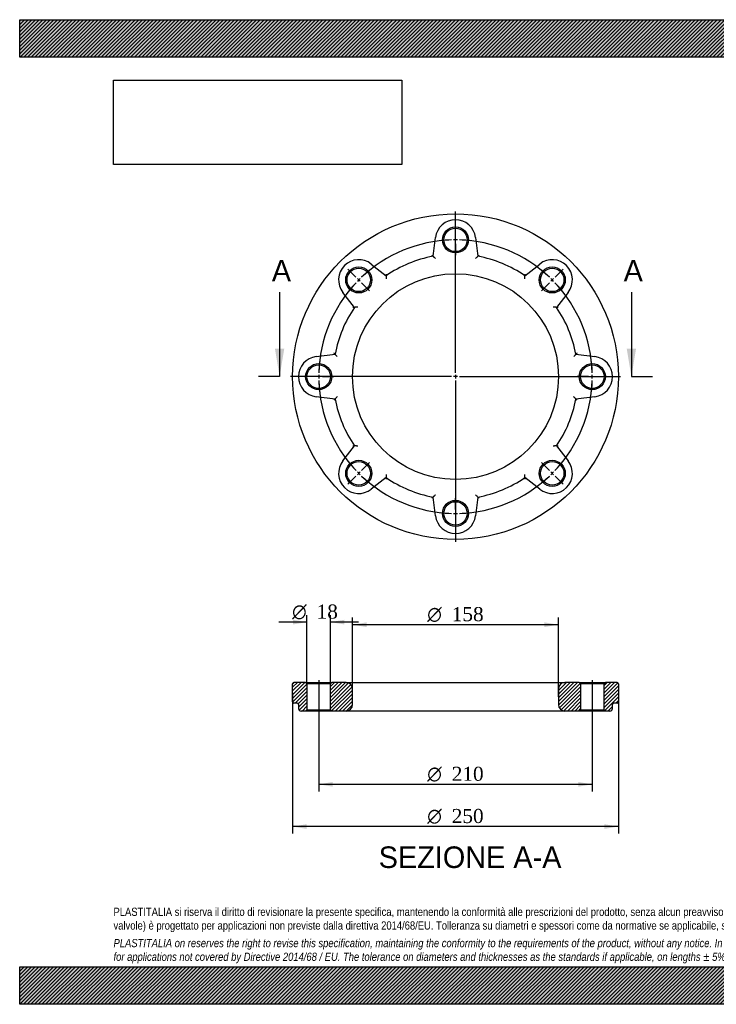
# Model space of a CAD drawing. Header units: millimetres. Extents: x 0 to 1069, y 0 to 756.
# Tile 1 of 2: x 0 to 535, y 0 to 756. Entities that reach past the tile are written whole.
import ezdxf
from ezdxf.enums import TextEntityAlignment as Align
from ezdxf.lldxf.tags import DXFTag

# ---------------------------------------------------------------- set-up
doc = ezdxf.new("R2010")
doc.units = ezdxf.units.MM
doc.header["$LTSCALE"] = 3.6
for name, color, linetype in [('Default', 7, 'Continuous'), ('DV2_Default', 7, 'Continuous'), ('DV3_Default', 7, 'Continuous'), ('FA140B', 7, 'Continuous')]:
    doc.layers.add(name, color=color, linetype=linetype)
doc.styles.add('SEACAD_Solid_Edge_ANSI', font='seans.ttf')
doc.styles.add('SEACAD_Solid_Edge_ANSI1_Symbols', font='semeca1.ttf')
doc.styles.add('SEACAD_Times_New_Roman', font='times.ttf')
tags = doc.linetypes.add('CENTER2', pattern=[28.575, 19.05, -3.175, 3.175, -3.175]).pattern_tags.tags
tags[10:11] = [DXFTag(74, 4), DXFTag(75, 0), DXFTag(340, '0'), DXFTag(46, 0.0), DXFTag(50, 0.0), DXFTag(44, 0.0), DXFTag(45, 0.0)]
tags[8:9] = [DXFTag(74, 4), DXFTag(75, 0), DXFTag(340, '0'), DXFTag(46, 0.0), DXFTag(50, 0.0), DXFTag(44, 0.0), DXFTag(45, 0.0)]
tags[6:7] = [DXFTag(74, 4), DXFTag(75, 0), DXFTag(340, '0'), DXFTag(46, 0.0), DXFTag(50, 0.0), DXFTag(44, 0.0), DXFTag(45, 0.0)]
tags[4:5] = [DXFTag(74, 4), DXFTag(75, 0), DXFTag(340, '0'), DXFTag(46, 0.0), DXFTag(50, 0.0), DXFTag(44, 0.0), DXFTag(45, 0.0)]
tags = doc.linetypes.add('HIDDEN2', pattern=[4.7625, 3.175, -1.5875]).pattern_tags.tags
tags[6:7] = [DXFTag(74, 4), DXFTag(75, 0), DXFTag(340, '0'), DXFTag(46, 0.0), DXFTag(50, 0.0), DXFTag(44, 0.0), DXFTag(45, 0.0)]
tags[4:5] = [DXFTag(74, 4), DXFTag(75, 0), DXFTag(340, '0'), DXFTag(46, 0.0), DXFTag(50, 0.0), DXFTag(44, 0.0), DXFTag(45, 0.0)]
picture_1 = doc.add_image_def('image1.jpg', size_in_pixel=(4302, 1260))

# ---------------------------------------------------------------- blocks, each defined once
blk = doc.blocks.new('SE1')
at = {"layer": 'Default', "color": 7, "linetype": 'CENTER2'}
for start, end in [(91.63702, 133.36298), (46.63702, 88.36298), (136.63702, 178.36298), (1.63702, 43.36298), (181.63702, 223.36298), (316.63702, 358.36298), (226.63702, 268.36298), (271.63702, 313.36298)]:
    blk.add_arc((334.45, 481.93), 105, start, end, dxfattribs=at)
at = {"layer": 'DV2_Default', "color": 7, "linetype": 'CENTER2'}
for p, q in [((334.45, 484.93), (334.45, 608.68)), ((334.45, 589.93), (334.45, 598.68)), ((258.09, 558.3), (251.9, 564.48)), ((410.82, 558.3), (417.01, 564.48)), ((331.45, 481.93), (207.7, 481.93)), ((226.45, 481.93), (217.7, 481.93)), ((335.95, 481.93), (332.95, 481.93)), ((334.45, 483.43), (334.45, 480.43)), ((334.45, 478.93), (334.45, 355.18)), ((337.45, 481.93), (461.2, 481.93)), ((442.45, 481.93), (450.2, 481.93)), ((442.45, 481.93), (451.2, 481.93)), ((258.09, 405.56), (251.9, 399.38)), ((410.82, 405.56), (417.01, 399.38)), ((334.45, 373.93), (334.45, 365.18))]:
    blk.add_line(p, q, dxfattribs=at)
at = {"layer": 'DV2_Default', "color": 7, "linetype": 'HIDDEN2'}
for p, q in [((334.45, 585.43), (334.45, 588.43)), ((334.45, 583.93), (334.45, 575.18)), ((261.27, 555.12), (259.15, 557.24)), ((262.33, 554.05), (268.52, 547.87)), ((406.58, 554.05), (400.39, 547.87)), ((407.64, 555.12), (409.76, 557.24)), ((230.95, 481.93), (227.95, 481.93)), ((232.45, 481.93), (241.2, 481.93)), ((436.45, 481.93), (427.7, 481.93)), ((436.45, 481.93), (428.7, 481.93)), ((437.95, 481.93), (440.95, 481.93)), ((437.95, 481.93), (440.95, 481.93)), ((262.33, 409.8), (268.52, 415.99)), ((406.58, 409.8), (400.39, 415.99)), ((261.27, 408.74), (259.15, 406.62)), ((407.64, 408.74), (409.76, 406.62)), ((334.45, 379.93), (334.45, 388.68)), ((334.45, 378.43), (334.45, 375.43))]:
    blk.add_line(p, q, dxfattribs=at)
at = {"layer": 'DV2_Default', "color": 7, "linetype": 'CENTER2'}
for start, end in [(91.63702, 96.41167), (89.18149, 90.81851), (83.58833, 88.36298), (128.58833, 133.36298), (46.63702, 51.41167), (136.63702, 141.41167), (134.18149, 135.81851), (44.18149, 45.81851), (38.58833, 43.36298), (173.58833, 178.36298), (1.63702, 6.41167), (1.63702, 5.866), (179.18149, 180.81851), (181.63702, 186.41167), (353.58833, 358.36298), (354.134, 358.36298), (359.18149, 0.81851), (359.18149, 0.81851), (218.58833, 223.36298), (316.63702, 321.41167), (224.18149, 225.81851), (314.18149, 315.81851), (226.63702, 231.41167), (308.58833, 313.36298), (263.58833, 268.36298), (269.18149, 270.81851), (271.63702, 276.41167)]:
    blk.add_arc((334.45, 481.93), 105, start, end, dxfattribs=at)
at = {"layer": 'FA140B', "color": 7, "linetype": 'Continuous'}
for p, q in [((317.28, 574.35), (319.07, 588.83)), ((349.84, 588.83), (351.63, 574.35)), ((269.74, 568.4), (281.25, 559.42)), ((387.66, 559.42), (399.17, 568.4)), ((256.96, 535.14), (247.99, 546.64)), ((420.92, 546.64), (411.95, 535.14)), ((227.55, 497.31), (242.04, 499.1)), ((426.87, 499.1), (441.36, 497.31)), ((242.04, 464.76), (227.55, 466.55)), ((441.36, 466.55), (426.87, 464.76)), ((247.99, 417.22), (256.96, 428.72)), ((411.95, 428.72), (420.92, 417.22)), ((281.25, 404.44), (269.74, 395.46)), ((399.17, 395.46), (387.66, 404.44)), ((319.07, 375.03), (317.28, 389.51)), ((351.63, 389.51), (349.84, 375.03))]:
    blk.add_line(p, q, dxfattribs=at)
for centre, radius in [((334.45, 481.93), 125), ((334.45, 586.93), 10), ((334.45, 586.93), 9), ((260.21, 556.18), 10), ((260.21, 556.18), 9), ((334.45, 481.93), 79), ((408.7, 556.18), 10), ((408.7, 556.18), 9), ((229.45, 481.93), 10), ((439.45, 481.93), 10), ((229.45, 481.93), 9), ((439.45, 481.93), 9), ((260.21, 407.68), 10), ((260.21, 407.68), 9), ((408.7, 407.68), 10), ((408.7, 407.68), 9), ((334.45, 376.93), 10), ((334.45, 376.93), 9)]:
    blk.add_circle(centre, radius, dxfattribs=at)
for centre, radius, start, end in [((334.45, 586.93), 15.5, 7.04975, 172.95025), ((97.65, 340.97), 320.47, 46.73893, 46.96021), ((571.26, 340.97), 320.47, 133.03979, 133.26107), ((260.21, 556.18), 15.5, 52.04975, 217.95025), ((334.45, 481.93), 94, 100.52723, 124.47277), ((566.19, 346.34), 313.09, 133.26, 133.71494), ((334.45, 481.93), 94, 55.52723, 79.47277), ((408.7, 556.18), 15.5, 322.04975, 127.95025), ((594.2, 549.92), 313.09, 178.26, 178.71494), ((334.45, 481.93), 94, 145.52723, 169.47277), ((266.69, 214.81), 320.47, 91.73893, 91.96021), ((402.22, 214.81), 320.47, 88.03979, 88.26107), ((334.45, 481.93), 94, 10.52723, 34.47277), ((470.05, 713.67), 313.09, 223.26, 223.71494), ((229.45, 481.93), 15.5, 97.04975, 262.95025), ((439.45, 481.93), 15.5, 277.04975, 82.95025), ((470.05, 250.19), 313.09, 136.28506, 136.74), ((334.45, 481.93), 94, 190.52723, 214.47277), ((334.45, 481.93), 94, 325.52723, 349.47277), ((266.69, 749.05), 320.47, 268.03979, 268.26107), ((402.22, 749.05), 320.47, 271.73893, 271.96021), ((260.21, 407.68), 15.5, 142.04975, 307.95025), ((408.7, 407.68), 15.5, 232.04975, 37.95025), ((594.2, 413.94), 313.09, 181.28506, 181.74), ((334.45, 481.93), 94, 235.52723, 259.47277), ((334.45, 481.93), 94, 280.52723, 304.47277), ((97.65, 622.89), 320.47, 313.03979, 313.26107), ((566.19, 617.52), 313.09, 226.28506, 226.74), ((571.26, 622.89), 320.47, 226.73893, 226.96021), ((334.45, 376.93), 15.5, 187.04975, 352.95025)]:
    blk.add_arc(centre, radius, start, end, dxfattribs=at)
for points, knots in [([(319.08, 572.64), (318.98, 572.74), (318.87, 572.84), (318.66, 573.04), (318.56, 573.14), (318.35, 573.33), (318.25, 573.43), (318.06, 573.61), (317.97, 573.7), (317.79, 573.86), (317.71, 573.94), (317.57, 574.08), (317.5, 574.14), (317.39, 574.24), (317.35, 574.28), (317.29, 574.33), (317.28, 574.35), (317.28, 574.35)], [0, 0, 0, 0, 0.125, 0.125, 0.25, 0.25, 0.375, 0.375, 0.5, 0.5, 0.625, 0.625, 0.75, 0.75, 0.875, 0.875, 1, 1, 1, 1]), ([(281.29, 560.66), (281.28, 560.37), (281.27, 560.07), (281.26, 559.71), (281.25, 559.61), (281.25, 559.46), (281.25, 559.42), (281.25, 559.42)], [0, 0, 0, 0, 0.5, 0.5, 0.75, 0.75, 1, 1, 1, 1]), ([(387.62, 560.66), (387.63, 560.37), (387.64, 560.07), (387.65, 559.71), (387.65, 559.61), (387.66, 559.46), (387.66, 559.42), (387.66, 559.42)], [0, 0, 0, 0, 0.5, 0.5, 0.75, 0.75, 1, 1, 1, 1]), ([(387.73, 556.94), (387.72, 557.08), (387.72, 557.23), (387.71, 557.52), (387.71, 557.67), (387.7, 557.95), (387.7, 558.09), (387.69, 558.35), (387.69, 558.48), (387.68, 558.72), (387.68, 558.83), (387.67, 559.03), (387.67, 559.12), (387.66, 559.27), (387.66, 559.32), (387.66, 559.4), (387.66, 559.42), (387.66, 559.42)], [0, 0, 0, 0, 0.125, 0.125, 0.25, 0.25, 0.375, 0.375, 0.5, 0.5, 0.625, 0.625, 0.75, 0.75, 0.875, 0.875, 1, 1, 1, 1]), ([(259.45, 535.2), (259.3, 535.2), (259.15, 535.19), (258.86, 535.19), (258.72, 535.18), (258.44, 535.18), (258.3, 535.17), (258.03, 535.17), (257.91, 535.16), (257.67, 535.16), (257.55, 535.15), (257.35, 535.15), (257.26, 535.14), (257.12, 535.14), (257.06, 535.14), (256.98, 535.14), (256.96, 535.14), (256.96, 535.14)], [0, 0, 0, 0, 0.125, 0.125, 0.25, 0.25, 0.375, 0.375, 0.5, 0.5, 0.625, 0.625, 0.75, 0.75, 0.875, 0.875, 1, 1, 1, 1]), ([(411.95, 535.14), (411.95, 535.14), (411.93, 535.14), (411.85, 535.14), (411.79, 535.14), (411.64, 535.14), (411.55, 535.15), (411.35, 535.15), (411.24, 535.16), (411, 535.16), (410.88, 535.17), (410.61, 535.17), (410.47, 535.18), (410.19, 535.18), (410.05, 535.19), (409.76, 535.19), (409.61, 535.2), (409.46, 535.2)], [0, 0, 0, 0, 0.125, 0.125, 0.25, 0.25, 0.375, 0.375, 0.5, 0.5, 0.625, 0.625, 0.75, 0.75, 0.875, 0.875, 1, 1, 1, 1]), ([(242.04, 499.1), (242.04, 499.1), (242.01, 499.13), (241.91, 499.24), (241.84, 499.32), (241.59, 499.58), (241.39, 499.79), (241.19, 500.01)], [0, 0, 0, 0, 0.25, 0.25, 0.5, 0.5, 1, 1, 1, 1]), ([(426.87, 499.1), (426.87, 499.1), (426.86, 499.09), (426.8, 499.03), (426.76, 498.99), (426.66, 498.88), (426.6, 498.82), (426.46, 498.67), (426.39, 498.59), (426.22, 498.42), (426.14, 498.32), (425.95, 498.13), (425.86, 498.03), (425.66, 497.83), (425.57, 497.72), (425.37, 497.51), (425.26, 497.41), (425.16, 497.3)], [0, 0, 0, 0, 0.125, 0.125, 0.25, 0.25, 0.375, 0.375, 0.5, 0.5, 0.625, 0.625, 0.75, 0.75, 0.875, 0.875, 1, 1, 1, 1]), ([(427.72, 500.01), (427.52, 499.79), (427.32, 499.58), (427.07, 499.32), (427, 499.24), (426.9, 499.13), (426.87, 499.1), (426.87, 499.1)], [0, 0, 0, 0, 0.5, 0.5, 0.75, 0.75, 1, 1, 1, 1]), ([(242.04, 464.76), (242.04, 464.76), (242.01, 464.73), (241.91, 464.62), (241.84, 464.54), (241.59, 464.28), (241.39, 464.07), (241.19, 463.85)], [0, 0, 0, 0, 0.25, 0.25, 0.5, 0.5, 1, 1, 1, 1]), ([(426.87, 464.76), (426.87, 464.76), (426.86, 464.77), (426.8, 464.83), (426.76, 464.87), (426.66, 464.98), (426.6, 465.04), (426.46, 465.19), (426.39, 465.27), (426.22, 465.44), (426.14, 465.53), (425.95, 465.73), (425.86, 465.83), (425.66, 466.03), (425.57, 466.14), (425.37, 466.35), (425.26, 466.45), (425.16, 466.56)], [0, 0, 0, 0, 0.125, 0.125, 0.25, 0.25, 0.375, 0.375, 0.5, 0.5, 0.625, 0.625, 0.75, 0.75, 0.875, 0.875, 1, 1, 1, 1]), ([(427.72, 463.85), (427.52, 464.07), (427.32, 464.28), (427.07, 464.54), (427, 464.62), (426.9, 464.73), (426.87, 464.76), (426.87, 464.76)], [0, 0, 0, 0, 0.5, 0.5, 0.75, 0.75, 1, 1, 1, 1]), ([(259.45, 428.66), (259.3, 428.66), (259.15, 428.67), (258.86, 428.67), (258.72, 428.68), (258.44, 428.68), (258.3, 428.69), (258.03, 428.69), (257.91, 428.7), (257.67, 428.7), (257.55, 428.71), (257.35, 428.71), (257.26, 428.72), (257.12, 428.72), (257.06, 428.72), (256.98, 428.72), (256.96, 428.72), (256.96, 428.72)], [0, 0, 0, 0, 0.125, 0.125, 0.25, 0.25, 0.375, 0.375, 0.5, 0.5, 0.625, 0.625, 0.75, 0.75, 0.875, 0.875, 1, 1, 1, 1]), ([(411.95, 428.72), (411.95, 428.72), (411.93, 428.72), (411.85, 428.72), (411.79, 428.72), (411.64, 428.72), (411.55, 428.71), (411.35, 428.71), (411.24, 428.7), (411, 428.7), (410.88, 428.69), (410.61, 428.69), (410.47, 428.68), (410.19, 428.68), (410.05, 428.67), (409.76, 428.67), (409.61, 428.66), (409.46, 428.66)], [0, 0, 0, 0, 0.125, 0.125, 0.25, 0.25, 0.375, 0.375, 0.5, 0.5, 0.625, 0.625, 0.75, 0.75, 0.875, 0.875, 1, 1, 1, 1]), ([(281.25, 404.44), (281.25, 404.44), (281.25, 404.39), (281.25, 404.25), (281.26, 404.15), (281.27, 403.79), (281.28, 403.49), (281.29, 403.2)], [0, 0, 0, 0, 0.25, 0.25, 0.5, 0.5, 1, 1, 1, 1]), ([(387.66, 404.44), (387.66, 404.44), (387.66, 404.39), (387.65, 404.25), (387.65, 404.15), (387.64, 403.79), (387.63, 403.49), (387.62, 403.2)], [0, 0, 0, 0, 0.25, 0.25, 0.5, 0.5, 1, 1, 1, 1]), ([(387.66, 404.44), (387.66, 404.44), (387.66, 404.46), (387.66, 404.54), (387.66, 404.59), (387.67, 404.74), (387.67, 404.83), (387.68, 405.03), (387.68, 405.14), (387.69, 405.38), (387.69, 405.51), (387.7, 405.77), (387.7, 405.91), (387.71, 406.19), (387.71, 406.34), (387.72, 406.63), (387.72, 406.78), (387.73, 406.92)], [0, 0, 0, 0, 0.125, 0.125, 0.25, 0.25, 0.375, 0.375, 0.5, 0.5, 0.625, 0.625, 0.75, 0.75, 0.875, 0.875, 1, 1, 1, 1]), ([(317.28, 389.51), (317.28, 389.51), (317.29, 389.53), (317.35, 389.58), (317.39, 389.62), (317.5, 389.72), (317.57, 389.78), (317.71, 389.92), (317.79, 390), (317.97, 390.16), (318.06, 390.25), (318.25, 390.43), (318.35, 390.53), (318.56, 390.72), (318.66, 390.82), (318.87, 391.02), (318.98, 391.12), (319.08, 391.22)], [0, 0, 0, 0, 0.125, 0.125, 0.25, 0.25, 0.375, 0.375, 0.5, 0.5, 0.625, 0.625, 0.75, 0.75, 0.875, 0.875, 1, 1, 1, 1])]:
    blk.add_open_spline(points, degree=3, knots=knots, dxfattribs=at)
blk = doc.blocks.new('SE3')
at = {"color": 7, "linetype": 'Continuous', "style": 'SEACAD_Solid_Edge_ANSI'}
blk.add_text('A', height=16.56, dxfattribs=at).set_placement((193.48, 571.57), align=Align.TOP_LEFT)
blk = doc.blocks.new('SE4')
at = {"color": 7, "linetype": 'Continuous', "style": 'SEACAD_Solid_Edge_ANSI'}
blk.add_text('A', height=16.56, dxfattribs=at).set_placement((463.48, 571.57), align=Align.TOP_LEFT)
blk = doc.blocks.new('SEANNOT_GROUP')
at = {"linetype": 'Continuous'}
blk.add_hatch(color=7, dxfattribs=at).paths.add_polyline_path([(195.85, 503.53), (199.45, 481.93), (203.05, 503.53)])
at = {"color": 7, "linetype": 'Continuous'}
blk.add_lwpolyline([(199.45, 546.73), (199.45, 481.93)], dxfattribs=at)
blk = doc.blocks.new('SEANNOT_GROUP1')
at = {"linetype": 'Continuous'}
blk.add_hatch(color=7, dxfattribs=at).paths.add_polyline_path([(465.85, 503.53), (469.45, 481.93), (473.05, 503.53)])
at = {"color": 7, "linetype": 'Continuous'}
blk.add_lwpolyline([(469.45, 546.73), (469.45, 481.93)], dxfattribs=at)
blk = doc.blocks.new('SE2')
at = {"layer": 'Default', "color": 7, "linetype": 'CENTER2'}
for p, q in [((199.45, 481.93), (183.25, 481.93)), ((469.45, 481.93), (485.65, 481.93))]:
    blk.add_line(p, q, dxfattribs=at)
at = {"layer": 'Default'}
for name in ['SE3', 'SE4', 'SEANNOT_GROUP', 'SEANNOT_GROUP1']:
    blk.add_blockref(name, (0, 0), dxfattribs=at)
blk = doc.blocks.new('SE5')
at = {"layer": 'FA140B', "linetype": 'Continuous'}
h = blk.add_hatch(dxfattribs=at)
h.set_pattern_fill('LINE', scale=0.62992, angle=45, style=0)
edge = h.paths.add_edge_path()
edge.add_line((219.45, 247.15), (210.45, 247.15))
edge.add_arc((210.45, 246.15), 1, 90, 180)
edge.add_line((209.45, 246.15), (209.45, 232.15))
edge.add_arc((210.45, 232.15), 1, 180, 270)
edge.add_line((210.45, 231.15), (212.95, 231.15))
edge.add_arc((212.95, 230.15), 1, 0, 90, ccw=False)
edge.add_line((213.95, 230.15), (213.95, 227.15))
edge.add_arc((215.95, 227.15), 2, 180, 270)
edge.add_line((215.95, 225.15), (219.45, 225.15))
edge.add_line((219.45, 225.15), (220.45, 226.15))
edge.add_line((220.45, 226.15), (220.45, 246.15))
edge.add_line((220.45, 246.15), (219.45, 247.15))
h = blk.add_hatch(dxfattribs=at)
h.set_pattern_fill('LINE', scale=0.62992, angle=45, style=0)
edge = h.paths.add_edge_path()
edge.add_arc((250.45, 230.15), 5, 270, 360)
edge.add_line((255.45, 230.15), (255.45, 242.15))
edge.add_arc((250.45, 242.15), 5, 0, 90)
edge.add_line((250.45, 247.15), (239.45, 247.15))
edge.add_line((239.45, 247.15), (238.45, 246.15))
edge.add_line((238.45, 246.15), (238.45, 226.15))
edge.add_line((238.45, 226.15), (239.45, 225.15))
edge.add_line((239.45, 225.15), (250.45, 225.15))
h = blk.add_hatch(dxfattribs=at)
h.set_pattern_fill('LINE', scale=0.62992, angle=45, style=0)
edge = h.paths.add_edge_path()
edge.add_line((429.45, 225.15), (430.45, 226.15))
edge.add_line((430.45, 226.15), (430.45, 246.15))
edge.add_line((430.45, 246.15), (429.45, 247.15))
edge.add_line((429.45, 247.15), (418.45, 247.15))
edge.add_arc((418.45, 242.15), 5, 90, 180)
edge.add_line((413.45, 242.15), (413.45, 230.15))
edge.add_arc((418.45, 230.15), 5, 180, 270)
edge.add_line((418.45, 225.15), (429.45, 225.15))
h = blk.add_hatch(dxfattribs=at)
h.set_pattern_fill('LINE', scale=0.62992, angle=45, style=0)
edge = h.paths.add_edge_path()
edge.add_line((458.45, 247.15), (449.45, 247.15))
edge.add_line((449.45, 247.15), (448.45, 246.15))
edge.add_line((448.45, 246.15), (448.45, 226.15))
edge.add_line((448.45, 226.15), (449.45, 225.15))
edge.add_line((449.45, 225.15), (452.95, 225.15))
edge.add_arc((452.95, 227.15), 2, 270, 360)
edge.add_line((454.95, 227.15), (454.95, 230.15))
edge.add_arc((455.95, 230.15), 1, 90, 180, ccw=False)
edge.add_line((455.95, 231.15), (458.45, 231.15))
edge.add_arc((458.45, 232.15), 1, 270, 360)
edge.add_line((459.45, 232.15), (459.45, 246.15))
edge.add_arc((458.45, 246.15), 1, 0, 90)
at = {"layer": 'DV3_Default', "color": 7, "linetype": 'CENTER2'}
for p, q in [((229.45, 248.9), (229.45, 223.4)), ((439.45, 248.9), (439.45, 223.4))]:
    blk.add_line(p, q, dxfattribs=at)
at = {"layer": 'FA140B', "color": 7, "linetype": 'Continuous'}
for p, q in [((209.45, 232.15), (209.45, 246.15)), ((219.45, 247.15), (210.45, 247.15)), ((219.45, 247.15), (239.45, 247.15)), ((219.45, 247.15), (220.45, 246.15)), ((238.45, 246.15), (220.45, 246.15)), ((220.45, 246.15), (220.45, 226.15)), ((238.45, 246.15), (239.45, 247.15)), ((238.45, 226.15), (238.45, 246.15)), ((250.45, 247.15), (239.45, 247.15)), ((250.45, 247.15), (418.45, 247.15)), ((255.45, 230.15), (255.45, 242.15)), ((413.45, 242.15), (413.45, 230.15)), ((429.45, 247.15), (418.45, 247.15)), ((429.45, 247.15), (449.45, 247.15)), ((429.45, 247.15), (430.45, 246.15)), ((448.45, 246.15), (430.45, 246.15)), ((430.45, 246.15), (430.45, 226.15)), ((448.45, 246.15), (449.45, 247.15)), ((448.45, 226.15), (448.45, 246.15)), ((458.45, 247.15), (449.45, 247.15)), ((459.45, 246.15), (459.45, 232.15)), ((212.95, 231.15), (210.45, 231.15)), ((213.95, 230.15), (213.95, 227.15)), ((454.95, 227.15), (454.95, 230.15)), ((458.45, 231.15), (455.95, 231.15)), ((219.45, 225.15), (215.95, 225.15)), ((220.45, 226.15), (219.45, 225.15)), ((239.45, 225.15), (219.45, 225.15)), ((220.45, 226.15), (238.45, 226.15)), ((239.45, 225.15), (238.45, 226.15)), ((250.45, 225.15), (239.45, 225.15)), ((418.45, 225.15), (250.45, 225.15)), ((429.45, 225.15), (418.45, 225.15)), ((430.45, 226.15), (429.45, 225.15)), ((449.45, 225.15), (429.45, 225.15)), ((430.45, 226.15), (448.45, 226.15)), ((449.45, 225.15), (448.45, 226.15)), ((452.95, 225.15), (449.45, 225.15))]:
    blk.add_line(p, q, dxfattribs=at)
for centre, radius, start, end in [((210.45, 246.15), 1, 90, 180), ((250.45, 242.15), 5, 0, 90), ((418.45, 242.15), 5, 90, 180), ((458.45, 246.15), 1, 0, 90), ((210.45, 232.15), 1, 180, 270), ((212.95, 230.15), 1, 0, 90), ((215.95, 227.15), 2, 180, 270), ((250.45, 230.15), 5, 270, 0), ((418.45, 230.15), 5, 180, 270), ((452.95, 227.15), 2, 270, 0), ((455.95, 230.15), 1, 90, 180), ((458.45, 232.15), 1, 270, 0)]:
    blk.add_arc(centre, radius, start, end, dxfattribs=at)
blk = doc.blocks.new('GDimGGroup')
at = {"layer": 'Default', "linetype": 'Continuous'}
for points in [[(209.65, 295.25), (209.65, 291.65), (220.45, 293.45)], [(249.25, 295.25), (238.45, 293.45), (249.25, 291.65)]]:
    blk.add_hatch(color=7, dxfattribs=at).paths.add_polyline_path(points)
at = {"layer": 'Default', "color": 7, "linetype": 'Continuous'}
for p, q in [((220.45, 246.15), (220.45, 298.85)), ((238.45, 246.15), (238.45, 298.85)), ((220.45, 293.45), (198.85, 293.45)), ((260.05, 293.45), (238.45, 293.45))]:
    blk.add_line(p, q, dxfattribs=at)
for s, style, p in [('O', 'SEACAD_Solid_Edge_ANSI1_Symbols', (209.06, 306.95)), ('18', 'SEACAD_Times_New_Roman', (227.86, 306.95))]:
    blk.add_text(s, height=10.8, dxfattribs=dict(at, style=style)).set_placement(p, align=Align.TOP_LEFT)
blk = doc.blocks.new('GDimGGroup1')
at = {"layer": 'Default', "linetype": 'Continuous'}
for points in [[(240.25, 167.09), (240.25, 170.69), (229.45, 168.89)], [(428.65, 167.09), (439.45, 168.89), (428.65, 170.69)]]:
    blk.add_hatch(color=7, dxfattribs=at).paths.add_polyline_path(points)
at = {"layer": 'Default', "color": 7, "linetype": 'Continuous'}
for p, q in [((229.45, 225.15), (229.45, 163.49)), ((439.45, 225.15), (439.45, 163.49)), ((439.45, 168.89), (229.45, 168.89))]:
    blk.add_line(p, q, dxfattribs=at)
for s, style, p in [('O', 'SEACAD_Solid_Edge_ANSI1_Symbols', (312.77, 182.39)), ('210', 'SEACAD_Times_New_Roman', (331.57, 182.39))]:
    blk.add_text(s, height=10.8, dxfattribs=dict(at, style=style)).set_placement(p, align=Align.TOP_LEFT)
blk = doc.blocks.new('GDimGGroup2')
at = {"layer": 'Default', "linetype": 'Continuous'}
for points in [[(266.25, 293.27), (255.45, 291.47), (266.25, 289.67)], [(402.65, 293.27), (402.65, 289.67), (413.45, 291.47)]]:
    blk.add_hatch(color=7, dxfattribs=at).paths.add_polyline_path(points)
at = {"layer": 'Default', "color": 7, "linetype": 'Continuous'}
for p, q in [((255.45, 236.15), (255.45, 296.87)), ((413.45, 236.15), (413.45, 296.87)), ((413.45, 291.47), (255.45, 291.47))]:
    blk.add_line(p, q, dxfattribs=at)
for s, style, p in [('O', 'SEACAD_Solid_Edge_ANSI1_Symbols', (312.77, 304.97)), ('158', 'SEACAD_Times_New_Roman', (331.57, 304.97))]:
    blk.add_text(s, height=10.8, dxfattribs=dict(at, style=style)).set_placement(p, align=Align.TOP_LEFT)
blk = doc.blocks.new('GDimGGroup3')
at = {"layer": 'Default', "linetype": 'Continuous'}
for points in [[(220.25, 134.69), (220.25, 138.29), (209.45, 136.49)], [(448.65, 134.69), (459.45, 136.49), (448.65, 138.29)]]:
    blk.add_hatch(color=7, dxfattribs=at).paths.add_polyline_path(points)
at = {"layer": 'Default', "color": 7, "linetype": 'Continuous'}
for p, q in [((209.45, 239.15), (209.45, 131.09)), ((459.45, 239.15), (459.45, 131.09)), ((459.45, 136.49), (209.45, 136.49))]:
    blk.add_line(p, q, dxfattribs=at)
for s, style, p in [('O', 'SEACAD_Solid_Edge_ANSI1_Symbols', (312.77, 149.99)), ('250', 'SEACAD_Times_New_Roman', (331.57, 149.99))]:
    blk.add_text(s, height=10.8, dxfattribs=dict(at, style=style)).set_placement(p, align=Align.TOP_LEFT)

msp = doc.modelspace()

# ---------------------------------------------------------------- hatches: boundary and pattern name
at = {"layer": 'Default', "linetype": 'Continuous'}
h = msp.add_hatch(dxfattribs=at)
h.set_pattern_fill('LINE', scale=0.629921, angle=45, style=0)
h.paths.add_polyline_path([(1069.2, 727.2), (1069.2, 756), (0, 756), (0, 727.2)])
for points in [[(1069.2, 727.2), (1069.2, 756), (0, 756), (0, 727.2)], [(1069.2, 0), (1069.2, 28.8), (0, 28.8), (0, 0)]]:
    msp.add_hatch(color=7, dxfattribs=at).paths.add_polyline_path(points)
h = msp.add_hatch(dxfattribs=at)
h.set_pattern_fill('LINE', scale=0.629921, angle=45, style=0)
h.paths.add_polyline_path([(1069.2, 0), (1069.2, 28.8), (0, 28.8), (0, 0)])

# ---------------------------------------------------------------- linework, layer by layer
at = {"layer": 'Default', "color": 7, "linetype": 'Continuous'}
for p, q in [((0, 756), (1069.2, 756)), ((0, 727.2), (0, 756)), ((1069.2, 727.2), (0, 727.2)), ((0, 28.8), (1069.2, 28.8)), ((0, 0), (0, 28.8)), ((1069.2, 0), (0, 0))]:
    msp.add_line(p, q, dxfattribs=at)

# ---------------------------------------------------------------- block references
at = {"layer": 'Default'}
for name in ['SE1', 'SE2', 'GDimGGroup', 'GDimGGroup2', 'SE5', 'GDimGGroup3', 'GDimGGroup1']:
    msp.add_blockref(name, (0, 0), dxfattribs=at)

# ---------------------------------------------------------------- texts
at = {"layer": 'Default', "color": 7, "linetype": 'Continuous', "style": 'SEACAD_Solid_Edge_ANSI'}
msp.add_text('SEZIONE A-A', height=16.56, dxfattribs=at).set_placement((275.5, 121.22), align=Align.TOP_LEFT)
at = {"layer": 'Default', "insert": (72, 74.17), "char_height": 6.3, "width": 925.2, "attachment_point": 1}
msp.add_mtext("{\\fArial Narrow|b0||i0||c0|p34;\\C7;\\H6.3;\\W1.;PLASTITALIA si riserva il diritto di revisionare la presente specifica, mantenendo la conformità alle prescrizioni del prodotto, senza alcun preavviso. In caso di assegnazione d'ordine si riserva di compiere una più dettagliata analisi tecnico/qualitativa. Il presente prodotto (ad esclusione delle \\P}{\\fArial Narrow|b0||i0||c0|p34;\\C7;\\H6.3;\\W1.;valvole) è progettato per applicazioni non previste dalla direttiva 2014/68/EU. Tolleranza su diametri e spessori come da normative se applicabile, su lunghezze ±5%, su angoli ±2°, se non diversamente specificato.\\P}{\\fArial Narrow|b0||i0||c0|p34;\\C7;\\H1.8;\\W1.;   \\P}{\\fArial Narrow|b0||i1||c0|p34;\\C7;\\H6.3;\\W1.;PLASTITALIA on reserves the right to revise this specification, maintaining the conformity to the requirements of the product, without any notice. In case of assignation of order on will reserve to make a more detailed analysis technical/qualitative. This product (excluding valves) is designed \\P}{\\fArial Narrow|b0||i1||c0|p34;\\C7;\\H6.3;\\W1.;for applications not covered by Directive 2014/68 / EU. The tolerance on diameters and thicknesses as the standards if applicable, on lengths ± 5%, on angles ± 2 °, unless otherwise indicated.\\P}", dxfattribs=at)

# ---------------------------------------------------------------- pictures from other files: only their frames are drawn
image = msp.add_image(picture_1, insert=(72, 644.77), size_in_units=(221.25, 64.8))
image.dxf.flags = 7

doc.saveas('drawing.dxf')
